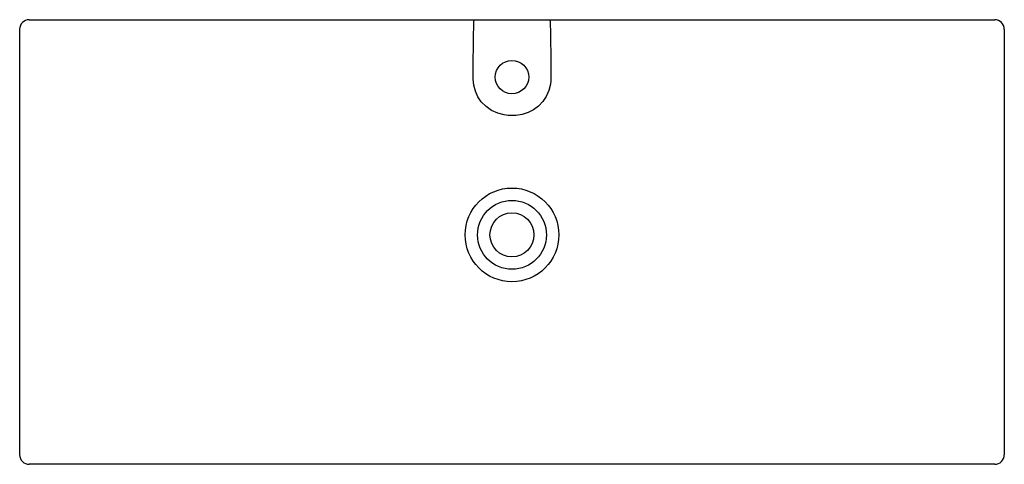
# Model space of a CAD drawing. Header units: millimetres. Extents: x 4653.91 to 4654.94, y 2623.42 to 2623.89.
import ezdxf

# ---------------------------------------------------------------- set-up
doc = ezdxf.new("R2010")
doc.units = ezdxf.units.MM
doc.layers.add('SANINDUSA', color=3, linetype='Continuous')

msp = doc.modelspace()

# ---------------------------------------------------------------- linework, layer by layer
at = {"layer": 'SANINDUSA'}
for p, q in [((4653.9192, 2623.8899), (4653.9692, 2623.8899)), ((4653.9692, 2623.8899), (4654.3766, 2623.8899)), ((4654.3766, 2623.8899), (4654.3844, 2623.8899)), ((4654.3844, 2623.8899), (4654.4641, 2623.8899)), ((4654.4641, 2623.8899), (4654.4719, 2623.8899)), ((4654.4719, 2623.8899), (4654.8792, 2623.8899)), ((4654.8792, 2623.8899), (4654.9292, 2623.8899)), ((4653.9092, 2623.8799), (4653.9092, 2623.4399)), ((4654.9392, 2623.8799), (4654.9392, 2623.4399)), ((4653.9092, 2623.8199), (4653.9092, 2623.4949)), ((4653.9092, 2623.4399), (4653.9092, 2623.4349)), ((4654.9392, 2623.4399), (4654.9392, 2623.4349)), ((4653.9692, 2623.4249), (4653.9192, 2623.4249)), ((4653.9692, 2623.4249), (4653.9192, 2623.4249)), ((4654.4242, 2623.4249), (4653.9692, 2623.4249)), ((4654.8792, 2623.4249), (4654.4242, 2623.4249)), ((4654.9292, 2623.4249), (4654.8792, 2623.4249))]:
    msp.add_line(p, q, dxfattribs=at)
for points in [[(4654.3835, 2623.8305), (4654.3836, 2623.8385), (4654.384, 2623.8705), (4654.3842, 2623.8859)], [(4654.4643, 2623.8859), (4654.4644, 2623.8769), (4654.4648, 2623.8449), (4654.465, 2623.8305)], [(4654.4242, 2623.7896), (4654.4202, 2623.7898), (4654.4162, 2623.7903), (4654.4093, 2623.7921), (4654.4028, 2623.7951), (4654.3971, 2623.7991), (4654.3921, 2623.8041), (4654.3885, 2623.8094), (4654.3859, 2623.8152), (4654.3842, 2623.8214), (4654.3835, 2623.8277), (4654.3835, 2623.8305)], [(4654.465, 2623.8305), (4654.4649, 2623.8264), (4654.4645, 2623.8224), (4654.4628, 2623.8159), (4654.4601, 2623.8097), (4654.4564, 2623.8042), (4654.4518, 2623.7994), (4654.4467, 2623.7957), (4654.4411, 2623.7928), (4654.4348, 2623.7908), (4654.4283, 2623.7898), (4654.4242, 2623.7896)]]:
    msp.add_lwpolyline(points, dxfattribs=at)
for centre, radius in [((4654.4242, 2623.8299), 0.0175), ((4654.4242, 2623.6649), 0.049), ((4654.4242, 2623.6649), 0.036), ((4654.4242, 2623.6649), 0.023)]:
    msp.add_circle(centre, radius, dxfattribs=at)
for centre, radius, start, end in [((4653.9192, 2623.8799), 0.01, 90, 180), ((4654.3991, 2623.8869), 0.015, 168.4515, 183.8042), ((4654.4494, 2623.8869), 0.015, 356.1958, 11.5485), ((4654.9292, 2623.8799), 0.01, 0, 90), ((4653.9192, 2623.4349), 0.01, 179.9999, 270.0001), ((4654.9292, 2623.4349), 0.01, 269.9999, 0.0001)]:
    msp.add_arc(centre, radius, start, end, dxfattribs=at)

doc.saveas('drawing.dxf')
